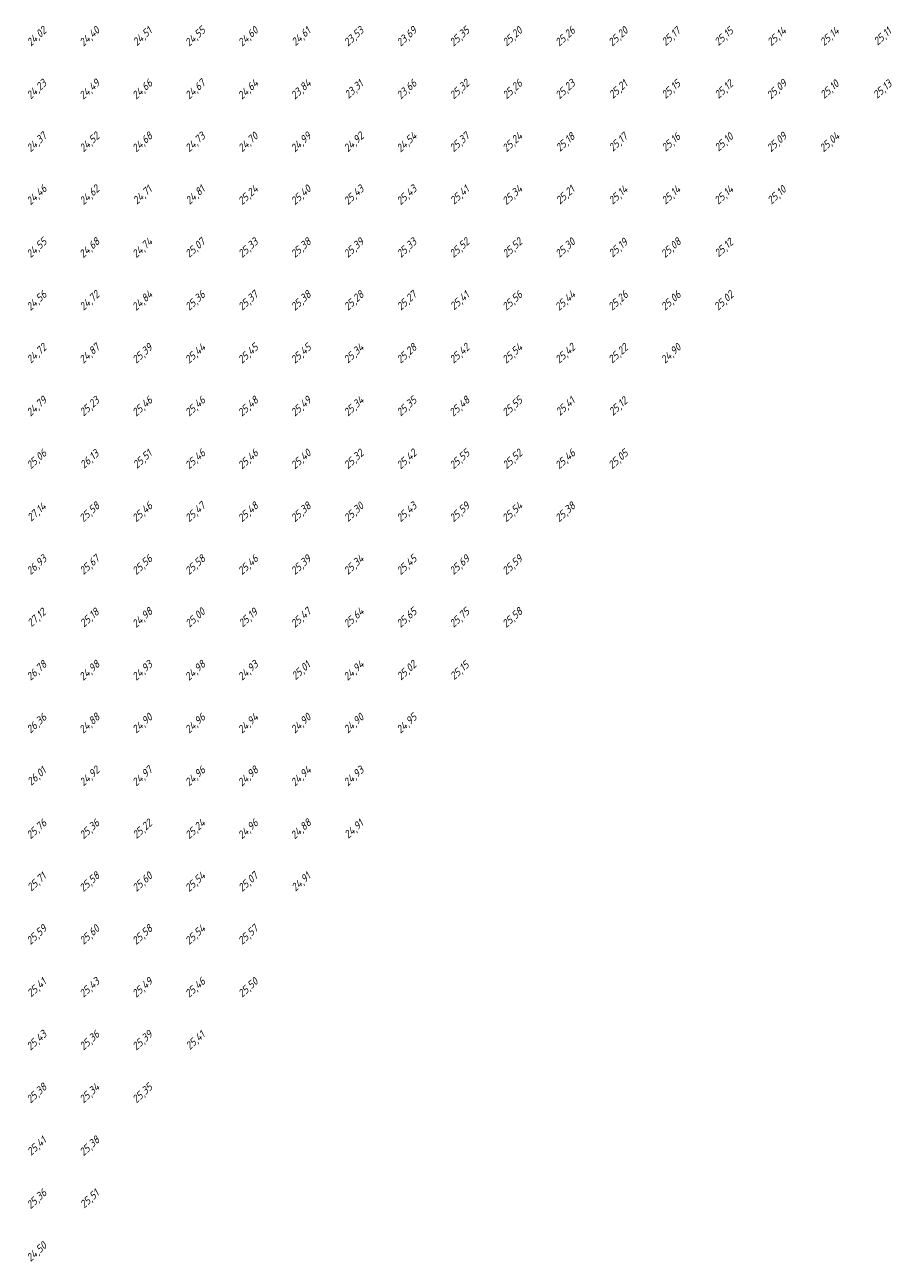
# Model space of a CAD drawing. Extents: x 184522 to 186797, y 346612 to 349107.
# Tile 19 of 27: x 185272 to 185436, y 348172 to 348407. Entities that reach past the tile are written whole.
import ezdxf
from ezdxf.enums import TextEntityAlignment as Align

# ---------------------------------------------------------------- set-up
doc = ezdxf.new("R2010")
doc.units = 0
doc.header["$MEASUREMENT"] = 0
doc.layers.add('ahn_5x5', color=252, linetype='Continuous')
doc.styles.add('ENV-P', font='ISOCP.SHX')

msp = doc.modelspace()

# ---------------------------------------------------------------- texts
at = {"layer": 'ahn_5x5', "style": 'ENV-P', "oblique": 15, "width": 1.035276}
for s, p in [('24,02', (185275, 348403.82)), ('24,40', (185285, 348403.82)), ('24,51', (185295, 348403.82)), ('24,55', (185305, 348403.82)), ('24,60', (185315, 348403.82)), ('24,61', (185325, 348403.82)), ('23,53', (185335, 348403.82)), ('23,69', (185345, 348403.82)), ('25,35', (185355, 348403.82)), ('25,20', (185365, 348403.82)), ('25,26', (185375, 348403.82)), ('25,20', (185385, 348403.82)), ('25,17', (185395, 348403.82)), ('25,15', (185405, 348403.82)), ('25,14', (185415, 348403.82)), ('25,14', (185425, 348403.82)), ('25,11', (185435, 348403.82)), ('24,23', (185275, 348393.82)), ('24,49', (185285, 348393.82)), ('24,66', (185295, 348393.82)), ('24,67', (185305, 348393.82)), ('24,64', (185315, 348393.82)), ('23,84', (185325, 348393.82)), ('23,31', (185335, 348393.82)), ('23,66', (185345, 348393.82)), ('25,32', (185355, 348393.82)), ('25,26', (185365, 348393.82)), ('25,23', (185375, 348393.82)), ('25,21', (185385, 348393.82)), ('25,15', (185395, 348393.82)), ('25,12', (185405, 348393.82)), ('25,09', (185415, 348393.82)), ('25,10', (185425, 348393.82)), ('25,13', (185435, 348393.82)), ('24,37', (185275, 348383.82)), ('24,52', (185285, 348383.82)), ('24,68', (185295, 348383.82)), ('24,73', (185305, 348383.82)), ('24,70', (185315, 348383.82)), ('24,99', (185325, 348383.82)), ('24,92', (185335, 348383.82)), ('24,54', (185345, 348383.82)), ('25,37', (185355, 348383.82)), ('25,24', (185365, 348383.82)), ('25,18', (185375, 348383.82)), ('25,17', (185385, 348383.82)), ('25,16', (185395, 348383.82)), ('25,10', (185405, 348383.82)), ('25,09', (185415, 348383.82)), ('25,04', (185425, 348383.82)), ('24,46', (185275, 348373.82)), ('24,62', (185285, 348373.82)), ('24,71', (185295, 348373.82)), ('24,81', (185305, 348373.82)), ('25,24', (185315, 348373.82)), ('25,40', (185325, 348373.82)), ('25,43', (185335, 348373.82)), ('25,43', (185345, 348373.82)), ('25,41', (185355, 348373.82)), ('25,34', (185365, 348373.82)), ('25,21', (185375, 348373.82)), ('25,14', (185385, 348373.82)), ('25,14', (185395, 348373.82)), ('25,14', (185405, 348373.82)), ('25,10', (185415, 348373.82)), ('24,55', (185275, 348363.82)), ('24,68', (185285, 348363.82)), ('24,74', (185295, 348363.82)), ('25,07', (185305, 348363.82)), ('25,33', (185315, 348363.82)), ('25,38', (185325, 348363.82)), ('25,39', (185335, 348363.82)), ('25,33', (185345, 348363.82)), ('25,52', (185355, 348363.82)), ('25,52', (185365, 348363.82)), ('25,30', (185375, 348363.82)), ('25,19', (185385, 348363.82)), ('25,08', (185395, 348363.82)), ('25,12', (185405, 348363.82)), ('24,56', (185275, 348353.82)), ('24,72', (185285, 348353.82)), ('24,84', (185295, 348353.82)), ('25,36', (185305, 348353.82)), ('25,37', (185315, 348353.82)), ('25,38', (185325, 348353.82)), ('25,28', (185335, 348353.82)), ('25,27', (185345, 348353.82)), ('25,41', (185355, 348353.82)), ('25,56', (185365, 348353.82)), ('25,44', (185375, 348353.82)), ('25,26', (185385, 348353.82)), ('25,06', (185395, 348353.82)), ('25,02', (185405, 348353.82)), ('24,72', (185275, 348343.82)), ('24,87', (185285, 348343.82)), ('25,39', (185295, 348343.82)), ('25,44', (185305, 348343.82)), ('25,45', (185315, 348343.82)), ('25,45', (185325, 348343.82)), ('25,34', (185335, 348343.82)), ('25,28', (185345, 348343.82)), ('25,42', (185355, 348343.82)), ('25,54', (185365, 348343.82)), ('25,42', (185375, 348343.82)), ('25,22', (185385, 348343.82)), ('24,90', (185395, 348343.82)), ('24,79', (185275, 348333.82)), ('25,23', (185285, 348333.82)), ('25,46', (185295, 348333.82)), ('25,46', (185305, 348333.82)), ('25,48', (185315, 348333.82)), ('25,49', (185325, 348333.82)), ('25,34', (185335, 348333.82)), ('25,35', (185345, 348333.82)), ('25,48', (185355, 348333.82)), ('25,55', (185365, 348333.82)), ('25,41', (185375, 348333.82)), ('25,12', (185385, 348333.82)), ('25,06', (185275, 348323.82)), ('26,13', (185285, 348323.82)), ('25,51', (185295, 348323.82)), ('25,46', (185305, 348323.82)), ('25,46', (185315, 348323.82)), ('25,40', (185325, 348323.82)), ('25,32', (185335, 348323.82)), ('25,42', (185345, 348323.82)), ('25,55', (185355, 348323.82)), ('25,52', (185365, 348323.82)), ('25,46', (185375, 348323.82)), ('25,05', (185385, 348323.82)), ('27,14', (185275, 348313.82)), ('25,58', (185285, 348313.82)), ('25,46', (185295, 348313.82)), ('25,47', (185305, 348313.82)), ('25,48', (185315, 348313.82)), ('25,38', (185325, 348313.82)), ('25,30', (185335, 348313.82)), ('25,43', (185345, 348313.82)), ('25,59', (185355, 348313.82)), ('25,54', (185365, 348313.82)), ('25,38', (185375, 348313.82)), ('26,93', (185275, 348303.82)), ('25,67', (185285, 348303.82)), ('25,56', (185295, 348303.82)), ('25,58', (185305, 348303.82)), ('25,46', (185315, 348303.82)), ('25,39', (185325, 348303.82)), ('25,34', (185335, 348303.82)), ('25,45', (185345, 348303.82)), ('25,69', (185355, 348303.82)), ('25,59', (185365, 348303.82)), ('27,12', (185275, 348293.82)), ('25,18', (185285, 348293.82)), ('24,98', (185295, 348293.82)), ('25,00', (185305, 348293.82)), ('25,19', (185315, 348293.82)), ('25,47', (185325, 348293.82)), ('25,64', (185335, 348293.82)), ('25,65', (185345, 348293.82)), ('25,75', (185355, 348293.82)), ('25,58', (185365, 348293.82)), ('26,78', (185275, 348283.82)), ('24,98', (185285, 348283.82)), ('24,93', (185295, 348283.82)), ('24,98', (185305, 348283.82)), ('24,93', (185315, 348283.82)), ('25,01', (185325, 348283.82)), ('24,94', (185335, 348283.82)), ('25,02', (185345, 348283.82)), ('25,15', (185355, 348283.82)), ('26,36', (185275, 348273.82)), ('24,88', (185285, 348273.82)), ('24,90', (185295, 348273.82)), ('24,96', (185305, 348273.82)), ('24,94', (185315, 348273.82)), ('24,90', (185325, 348273.82)), ('24,90', (185335, 348273.82)), ('24,95', (185345, 348273.82)), ('24,97', (185295, 348263.82)), ('26,01', (185275, 348263.82)), ('24,92', (185285, 348263.82)), ('24,96', (185305, 348263.82)), ('24,98', (185315, 348263.82)), ('24,94', (185325, 348263.82)), ('24,93', (185335, 348263.82)), ('25,76', (185275, 348253.82)), ('25,36', (185285, 348253.82)), ('25,22', (185295, 348253.82)), ('25,24', (185305, 348253.82)), ('24,96', (185315, 348253.82)), ('24,88', (185325, 348253.82)), ('24,91', (185335, 348253.82)), ('25,71', (185275, 348243.82)), ('25,58', (185285, 348243.82)), ('25,60', (185295, 348243.82)), ('25,54', (185305, 348243.82)), ('25,07', (185315, 348243.82)), ('24,91', (185325, 348243.82)), ('25,59', (185275, 348233.82)), ('25,60', (185285, 348233.82)), ('25,58', (185295, 348233.82)), ('25,54', (185305, 348233.82)), ('25,57', (185315, 348233.82)), ('25,41', (185275, 348223.82)), ('25,43', (185285, 348223.82)), ('25,49', (185295, 348223.82)), ('25,46', (185305, 348223.82)), ('25,50', (185315, 348223.82)), ('25,43', (185275, 348213.82)), ('25,36', (185285, 348213.82)), ('25,39', (185295, 348213.82)), ('25,41', (185305, 348213.82)), ('25,38', (185275, 348203.82)), ('25,34', (185285, 348203.82)), ('25,35', (185295, 348203.82)), ('25,41', (185275, 348193.82)), ('25,38', (185285, 348193.82)), ('25,36', (185275, 348183.82)), ('25,51', (185285, 348183.82)), ('24,50', (185275, 348173.82))]:
    msp.add_text(s, height=1.449, rotation=42.4175, dxfattribs=at).set_placement(p, align=Align.BOTTOM_CENTER)

doc.saveas('drawing.dxf')
